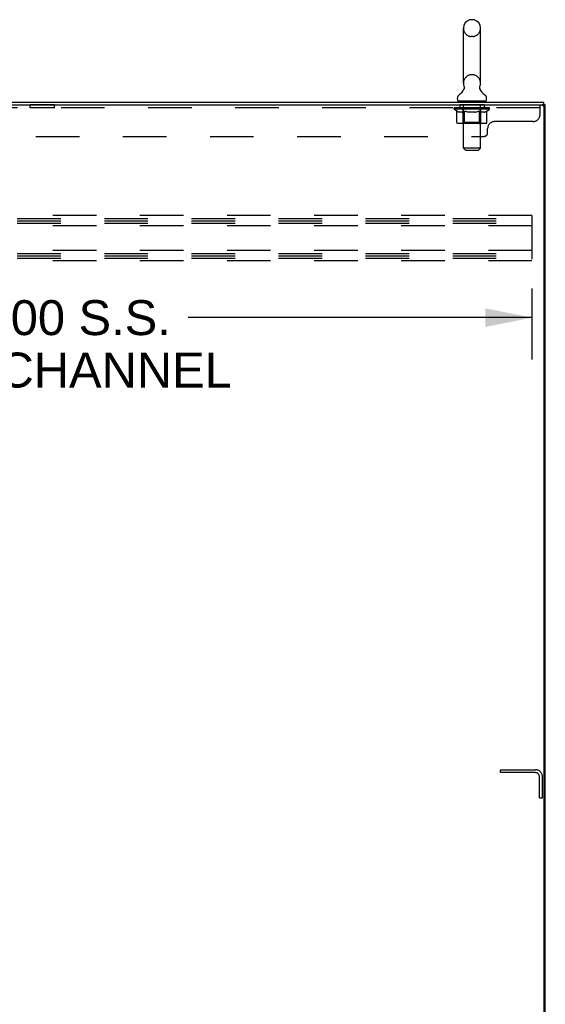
# Model space of a CAD drawing. Header units: inches. Extents: x 0 to 283, y 0 to 183.
# Tile 13 of 15: x 159 to 178, y 96 to 131. Entities that reach past the tile are written whole.
import ezdxf

# ---------------------------------------------------------------- set-up
doc = ezdxf.new("R2010")
doc.units = ezdxf.units.IN
doc.header["$LTSCALE"] = 15.583333
doc.header["$MEASUREMENT"] = 0
doc.linetypes.add('HIDDEN', pattern=[0.2, 0.1, -0.1])
doc.layers.get('0').update_dxf_attribs({"linetype": 'CONTINUOUS'})
for name, color, linetype in [('02___PRT_ALL_AXES', 7, 'CONTINUOUS'), ('DEFAULT_2', 8, 'HIDDEN'), ('DIMENSIONS', 7, 'CONTINUOUS')]:
    doc.layers.add(name, color=color, linetype=linetype)
doc.styles.get("Standard").update_dxf_attribs({"font": 'arial.ttf'})
doc.dimstyles.new('DIMSTYLE_1', dxfattribs={"dimtxt": 1.25, "dimasz": 1.666667, "dimexe": 0.09, "dimexo": 0.07, "dimgap": 0.0375, "dimtad": 0, "dimtih": 1, "dimtoh": 1, "dimzin": 4, "dimdsep": 46, "dimtxsty": 'Standard', "dimblk": '_FILLED', "dimblk1": '_FILLED', "dimblk2": '_FILLED', "dimcen": 0.09, "dimazin": 1, "dimtfac": 1, "dimtdec": 3, "dimtofl": 0, "dimtmove": 0, "dimatfit": 3, "dimldrblk": '_FILLED', "dimfxl": 0, "dimtolj": 1, "dimtzin": 4, "dimarcsym": 0})

# ---------------------------------------------------------------- blocks, each defined once
blk = doc.blocks.new('_FILLED')
at = {"color": 0, "linetype": 'ByBlock'}
blk.add_solid([(0, 0), (-1, 0.2), (-1, -0.2)], dxfattribs=at)
blk = doc.blocks.new('*D3')
at = {"layer": 'DIMENSIONS', "color": 2, "linetype": 'Continuous'}
for p, q in [((143.817, 121.229), (143.817, 118.686)), ((177.817, 121.229), (177.817, 118.686)), ((143.817, 120.186), (156.121, 120.186)), ((177.817, 120.186), (165.512, 120.186))]:
    blk.add_line(p, q, dxfattribs=at)
at = {"layer": 'DIMENSIONS', "color": 2, "linetype": 'Continuous', "xscale": 1.6666666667, "yscale": 1.6666666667, "zscale": 1.6666666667, "rotation": 180}
blk.add_blockref('_FILLED', (143.817, 120.186), dxfattribs=at)
at = {"layer": 'DIMENSIONS', "color": 2, "linetype": 'Continuous', "xscale": 1.6666666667, "yscale": 1.6666666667, "zscale": 1.6666666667}
blk.add_blockref('_FILLED', (177.817, 120.186), dxfattribs=at)
at = {"layer": 'DIMENSIONS', "color": 2, "linetype": 'Continuous', "insert": (160.817, 120.811), "char_height": 1.25, "width": 12.5, "attachment_point": 2, "line_spacing_factor": 0.9}
blk.add_mtext('34.00 S.S.\\PB-42 CHANNEL', dxfattribs=at)

msp = doc.modelspace()

# ---------------------------------------------------------------- linework, layer by layer
at = {"color": 7, "linetype": 'Continuous'}
for p, q in [((175.715, 130.849), (175.627, 130.849)), ((175.365, 128.574), (175.365, 130.549)), ((175.977, 128.574), (175.977, 130.549)), ((175.379, 128.355), (175.377, 128.35)), ((175.148, 128.002), (175.148, 128.041)), ((175.171, 127.933), (175.171, 127.903)), ((176.171, 127.933), (175.171, 127.933)), ((176.171, 127.933), (176.171, 127.903)), ((176.194, 128.002), (176.194, 128.041)), ((178.296, 127.799), (178.181, 127.799)), ((178.244, 127.799), (178.244, 127.903)), ((178.296, 56.007), (178.296, 127.799))]:
    msp.add_line(p, q, dxfattribs=at)
at = {"color": 3, "linetype": 'Continuous'}
for p, q in [((142.542, 127.903), (178.244, 127.903)), ((142.543, 127.799), (178.181, 127.799)), ((178.244, 127.737), (178.244, 56.07))]:
    msp.add_line(p, q, dxfattribs=at)
at = {"color": 7, "linetype": 'Continuous'}
for points in [[(175.384, 128.467), (175.386, 128.462), (175.387, 128.458), (175.389, 128.453), (175.39, 128.448), (175.391, 128.443), (175.392, 128.438), (175.392, 128.433), (175.393, 128.428), (175.393, 128.423), (175.393, 128.418), (175.393, 128.413), (175.393, 128.408), (175.393, 128.403), (175.392, 128.398), (175.391, 128.393), (175.39, 128.388), (175.389, 128.383), (175.388, 128.378), (175.387, 128.373), (175.385, 128.369), (175.383, 128.364), (175.382, 128.359), (175.379, 128.355)], [(175.964, 128.35), (175.962, 128.355), (175.96, 128.359), (175.958, 128.364), (175.956, 128.369), (175.955, 128.373), (175.953, 128.378), (175.952, 128.383), (175.951, 128.388), (175.95, 128.393), (175.95, 128.398), (175.949, 128.403), (175.949, 128.408), (175.948, 128.413), (175.948, 128.418), (175.949, 128.423), (175.949, 128.428), (175.949, 128.433), (175.95, 128.438), (175.951, 128.443), (175.952, 128.448), (175.953, 128.453), (175.954, 128.458), (175.956, 128.462), (175.957, 128.467)]]:
    msp.add_lwpolyline(points, dxfattribs=at)
for centre, radius, start, end in [((175.671, 130.549), 0.306, 105.6303, 180), ((175.627, 130.705), 0.144, 90, 105.6303), ((175.715, 130.705), 0.144, 74.3697, 90), ((175.671, 130.549), 0.306, 0, 74.3697), ((174.912, 128.59), 0.523, 304.6624, 336.9318), ((175.671, 128.574), 0.306, 180, 200.4871), ((176.429, 128.59), 0.523, 203.0682, 235.3376), ((175.671, 128.574), 0.306, 339.5129, 360), ((175.292, 128.041), 0.144, 124.6626, 180), ((175.217, 128.002), 0.069, 180, 270), ((176.125, 128.002), 0.069, 270, 360), ((176.05, 128.041), 0.144, 0, 55.3374)]:
    msp.add_arc(centre, radius, start, end, dxfattribs=at)
at = {"color": 3, "linetype": 'Continuous'}
msp.add_arc((178.181, 127.737), 0.0625, 0, 90, dxfattribs=at)
at = {"layer": '02___PRT_ALL_AXES', "color": 8, "linetype": 'HIDDEN'}
for p, q in [((159.858, 127.695), (159.858, 127.799)), ((160.733, 127.799), (159.858, 127.799)), ((160.733, 127.695), (159.858, 127.695)), ((160.733, 127.695), (160.733, 127.799)), ((175.233, 127.799), (175.233, 127.695)), ((176.108, 127.799), (175.233, 127.799)), ((176.108, 127.695), (175.233, 127.695)), ((176.108, 127.799), (176.108, 127.695))]:
    msp.add_line(p, q, dxfattribs=at)
at = {"layer": 'DEFAULT_2', "color": 8, "linetype": 'HIDDEN'}
for p, q in [((175.715, 130.249), (175.627, 130.249)), ((175.715, 128.874), (175.627, 128.874)), ((175.358, 127.933), (175.358, 127.903)), ((175.983, 127.933), (175.983, 127.903)), ((178.108, 127.695), (142.483, 127.695)), ((175.038, 127.646), (175.038, 127.686)), ((175.038, 127.686), (175.344, 127.686)), ((176.304, 127.646), (175.038, 127.646)), ((175.134, 127.579), (175.038, 127.646)), ((175.039, 127.686), (175.039, 127.691)), ((175.159, 127.69), (175.039, 127.691)), ((175.047, 127.686), (175.047, 127.693)), ((175.056, 127.683), (175.056, 127.686)), ((175.056, 127.683), (176.286, 127.683)), ((175.065, 127.683), (175.065, 127.686)), ((175.066, 127.683), (175.066, 127.686)), ((175.076, 127.686), (175.076, 127.693)), ((175.092, 127.683), (175.092, 127.686)), ((175.094, 127.683), (175.094, 127.686)), ((175.122, 127.686), (175.122, 127.693)), ((175.134, 127.172), (175.134, 127.579)), ((175.134, 127.579), (175.149, 127.569)), ((175.137, 127.683), (175.137, 127.686)), ((175.14, 127.683), (175.14, 127.686)), ((175.164, 127.56), (175.149, 127.569)), ((175.159, 127.686), (175.159, 127.69)), ((175.179, 127.552), (175.164, 127.56)), ((175.186, 127.686), (175.186, 127.693)), ((175.187, 127.683), (175.187, 127.686)), ((175.188, 127.683), (175.188, 127.686)), ((175.191, 127.683), (175.191, 127.686)), ((175.198, 127.683), (175.198, 127.686)), ((175.198, 127.683), (175.198, 127.686)), ((175.201, 127.683), (175.201, 127.686)), ((175.205, 127.683), (175.205, 127.687)), ((175.209, 127.683), (175.209, 127.686)), ((175.223, 127.683), (175.223, 127.686)), ((175.241, 127.683), (175.241, 127.686)), ((175.242, 127.683), (175.242, 127.689)), ((175.262, 127.683), (175.262, 127.686)), ((175.264, 127.686), (175.264, 127.693)), ((175.273, 127.683), (175.273, 127.686)), ((175.278, 127.683), (175.278, 127.686)), ((175.287, 127.683), (175.287, 127.686)), ((175.298, 127.683), (175.298, 127.69)), ((175.314, 127.683), (175.314, 127.686)), ((175.317, 127.683), (175.317, 127.686)), ((175.344, 127.683), (175.344, 127.686)), ((175.411, 127.686), (175.349, 127.686)), ((175.354, 127.686), (175.354, 127.693)), ((175.358, 127.175), (175.358, 127.643)), ((175.373, 127.559), (175.358, 127.552)), ((175.361, 127.683), (175.361, 127.686)), ((175.366, 127.683), (175.366, 127.686)), ((175.371, 126.252), (175.371, 127.899)), ((175.372, 127.683), (175.372, 127.692)), ((175.387, 127.568), (175.372, 127.559)), ((175.376, 127.683), (175.376, 127.686)), ((175.387, 127.683), (175.387, 127.686)), ((175.402, 127.578), (175.387, 127.568)), ((175.402, 127.172), (175.402, 127.578)), ((175.402, 127.578), (175.431, 127.568)), ((175.411, 127.683), (175.411, 127.686)), ((175.486, 127.686), (175.427, 127.686)), ((175.46, 127.56), (175.431, 127.568)), ((175.447, 127.683), (175.447, 127.686)), ((175.454, 127.686), (175.454, 127.693)), ((175.458, 127.683), (175.458, 127.686)), ((175.46, 127.683), (175.46, 127.692)), ((175.488, 127.552), (175.46, 127.56)), ((175.463, 127.683), (175.463, 127.686)), ((175.47, 127.683), (175.47, 127.687)), ((175.486, 127.683), (175.486, 127.686)), ((175.566, 127.686), (175.512, 127.686)), ((175.525, 127.683), (175.525, 127.686)), ((175.556, 127.686), (175.671, 127.693)), ((175.561, 127.686), (175.561, 127.693)), ((175.561, 127.686), (175.561, 127.693)), ((175.561, 127.693), (175.561, 127.693)), ((175.561, 127.683), (175.561, 127.686)), ((175.565, 127.683), (175.565, 127.687)), ((175.566, 127.683), (175.566, 127.686)), ((175.567, 127.683), (175.567, 127.686)), ((175.65, 127.686), (175.602, 127.686)), ((175.607, 127.683), (175.607, 127.686)), ((175.65, 127.683), (175.65, 127.686)), ((175.668, 127.687), (175.668, 127.686)), ((175.668, 127.683), (175.668, 127.687)), ((175.668, 127.683), (175.668, 127.686)), ((175.671, 127.686), (175.671, 127.693)), ((175.671, 127.693), (175.785, 127.686)), ((175.673, 127.683), (175.673, 127.687)), ((175.673, 127.687), (175.674, 127.686)), ((175.674, 127.683), (175.674, 127.686)), ((175.692, 127.683), (175.692, 127.686)), ((175.692, 127.686), (175.74, 127.686)), ((175.734, 127.683), (175.734, 127.686)), ((175.775, 127.683), (175.775, 127.686)), ((175.775, 127.683), (175.775, 127.686)), ((175.775, 127.686), (175.83, 127.686)), ((175.776, 127.683), (175.776, 127.687)), ((175.78, 127.686), (175.78, 127.693)), ((175.78, 127.693), (175.781, 127.693)), ((175.78, 127.683), (175.78, 127.686)), ((175.781, 127.686), (175.781, 127.693)), ((175.817, 127.683), (175.817, 127.686)), ((175.88, 127.559), (175.852, 127.551)), ((175.856, 127.683), (175.856, 127.686)), ((175.856, 127.686), (175.915, 127.686)), ((175.871, 127.683), (175.871, 127.687)), ((175.879, 127.683), (175.879, 127.686)), ((175.909, 127.568), (175.88, 127.559)), ((175.881, 127.683), (175.881, 127.692)), ((175.884, 127.683), (175.884, 127.686)), ((175.887, 127.686), (175.887, 127.693)), ((175.895, 127.683), (175.895, 127.686)), ((175.937, 127.577), (175.908, 127.568)), ((175.931, 127.683), (175.931, 127.686)), ((175.931, 127.686), (175.993, 127.686)), ((175.937, 127.172), (175.937, 127.577)), ((175.937, 127.577), (175.951, 127.568)), ((175.965, 127.559), (175.951, 127.568)), ((175.955, 127.683), (175.955, 127.686)), ((175.979, 127.552), (175.965, 127.559)), ((175.966, 127.683), (175.966, 127.686)), ((175.97, 127.683), (175.97, 127.692)), ((175.971, 126.252), (175.971, 127.899)), ((175.976, 127.683), (175.976, 127.686)), ((175.981, 127.683), (175.981, 127.686)), ((175.984, 127.175), (175.984, 127.643)), ((175.987, 127.686), (175.987, 127.693)), ((175.998, 127.683), (175.998, 127.686)), ((175.998, 127.686), (176.199, 127.686)), ((176.025, 127.683), (176.025, 127.686)), ((176.028, 127.683), (176.028, 127.686)), ((176.043, 127.683), (176.043, 127.69)), ((176.055, 127.683), (176.055, 127.686)), ((176.064, 127.683), (176.064, 127.686)), ((176.068, 127.683), (176.068, 127.686)), ((176.078, 127.686), (176.078, 127.693)), ((176.079, 127.683), (176.079, 127.686)), ((176.1, 127.683), (176.1, 127.689)), ((176.1, 127.683), (176.1, 127.686)), ((176.118, 127.683), (176.118, 127.686)), ((176.133, 127.683), (176.133, 127.686)), ((176.137, 127.683), (176.137, 127.687)), ((176.14, 127.683), (176.14, 127.686)), ((176.144, 127.683), (176.144, 127.686)), ((176.144, 127.683), (176.144, 127.686)), ((176.151, 127.683), (176.151, 127.686)), ((176.154, 127.683), (176.154, 127.686)), ((176.155, 127.683), (176.155, 127.686)), ((176.156, 127.686), (176.156, 127.693)), ((176.177, 127.559), (176.163, 127.551)), ((176.191, 127.568), (176.177, 127.559)), ((176.205, 127.577), (176.191, 127.567)), ((176.202, 127.683), (176.202, 127.686)), ((176.205, 127.683), (176.205, 127.686)), ((176.205, 127.577), (176.304, 127.646)), ((176.205, 127.172), (176.205, 127.577)), ((176.219, 127.686), (176.219, 127.693)), ((176.248, 127.683), (176.248, 127.686)), ((176.25, 127.683), (176.25, 127.686)), ((176.266, 127.686), (176.266, 127.693)), ((176.276, 127.683), (176.276, 127.686)), ((176.277, 127.683), (176.277, 127.686)), ((176.286, 127.683), (176.286, 127.686)), ((176.294, 127.686), (176.294, 127.693)), ((176.304, 127.646), (176.304, 127.693)), ((178.108, 127.454), (178.108, 127.799)), ((175.193, 127.545), (175.178, 127.552)), ((175.207, 127.539), (175.193, 127.545)), ((175.222, 127.535), (175.207, 127.539)), ((175.315, 127.535), (175.222, 127.535)), ((175.315, 127.535), (175.33, 127.539)), ((175.344, 127.545), (175.33, 127.539)), ((175.358, 127.552), (175.344, 127.545)), ((175.516, 127.545), (175.488, 127.552)), ((175.544, 127.539), (175.516, 127.545)), ((175.572, 127.535), (175.544, 127.539)), ((175.77, 127.535), (175.572, 127.535)), ((175.77, 127.535), (175.797, 127.539)), ((175.825, 127.545), (175.797, 127.539)), ((175.853, 127.552), (175.825, 127.545)), ((175.992, 127.545), (175.979, 127.552)), ((176.006, 127.539), (175.992, 127.545)), ((176.019, 127.535), (176.006, 127.54)), ((176.123, 127.535), (176.019, 127.535)), ((176.123, 127.535), (176.137, 127.539)), ((176.15, 127.545), (176.137, 127.539)), ((176.164, 127.552), (176.15, 127.545)), ((177.858, 127.204), (176.483, 127.204)), ((176.162, 127.135), (175.177, 127.135)), ((175.358, 127.175), (175.318, 127.135)), ((175.984, 127.175), (175.358, 127.175)), ((175.916, 127.135), (175.918, 127.135)), ((175.923, 127.137), (175.926, 127.139)), ((175.926, 127.139), (175.928, 127.142)), ((175.984, 127.175), (176.023, 127.135)), ((176.233, 126.799), (176.233, 126.954)), ((144.483, 126.674), (176.108, 126.674)), ((175.971, 126.252), (175.371, 126.252)), ((175.44, 126.183), (175.371, 126.252)), ((175.44, 126.183), (175.902, 126.183)), ((175.902, 126.183), (175.971, 126.252)), ((177.817, 123.841), (143.817, 123.841)), ((143.817, 123.737), (177.817, 123.737)), ((177.817, 123.841), (177.817, 122.216)), ((143.817, 123.653), (177.817, 123.653)), ((143.817, 123.57), (177.817, 123.57)), ((177.817, 123.466), (143.817, 123.466)), ((177.817, 122.591), (143.817, 122.591)), ((143.817, 122.487), (177.817, 122.487)), ((143.817, 122.403), (177.817, 122.403)), ((143.817, 122.32), (177.817, 122.32)), ((177.817, 122.216), (143.817, 122.216)), ((176.692, 104.007), (177.945, 104.007)), ((176.692, 103.903), (176.692, 104.007)), ((177.945, 103.903), (176.692, 103.903)), ((178.088, 103.007), (178.088, 103.761)), ((178.192, 103.007), (178.192, 103.761)), ((178.088, 103.007), (178.192, 103.007))]:
    msp.add_line(p, q, dxfattribs=at)
for points in [[(175.177, 127.135), (175.172, 127.135), (175.167, 127.136), (175.162, 127.137), (175.157, 127.139), (175.152, 127.142), (175.148, 127.145), (175.144, 127.148), (175.141, 127.152), (175.138, 127.157), (175.136, 127.161), (175.135, 127.167), (175.134, 127.172)], [(175.423, 127.135), (175.421, 127.135), (175.418, 127.136), (175.416, 127.137), (175.413, 127.139), (175.411, 127.142), (175.409, 127.145), (175.407, 127.148), (175.405, 127.152), (175.404, 127.157), (175.403, 127.161), (175.402, 127.167), (175.402, 127.172)], [(175.918, 127.135), (175.921, 127.136), (175.923, 127.137)], [(175.928, 127.142), (175.93, 127.145), (175.932, 127.148), (175.934, 127.152), (175.935, 127.157)], [(175.93, 127.145), (175.932, 127.148), (175.934, 127.152)], [(175.935, 127.157), (175.936, 127.161), (175.937, 127.167), (175.937, 127.172)], [(175.936, 127.161), (175.937, 127.167), (175.937, 127.172)], [(176.162, 127.135), (176.167, 127.135), (176.172, 127.136), (176.177, 127.137), (176.182, 127.139), (176.187, 127.142), (176.191, 127.145), (176.195, 127.148), (176.198, 127.152), (176.201, 127.157), (176.203, 127.161), (176.204, 127.167), (176.205, 127.172)]]:
    msp.add_lwpolyline(points, dxfattribs=at)
for centre, radius, start, end in [((175.671, 130.549), 0.306, 180, 254.3697), ((175.671, 130.549), 0.306, 285.6303, 360), ((175.627, 130.392), 0.144, 254.3697, 270), ((175.715, 130.392), 0.144, 270, 285.6303), ((175.671, 128.574), 0.306, 105.6303, 180), ((175.627, 128.73), 0.144, 90, 105.6303), ((175.715, 128.73), 0.144, 74.3697, 90), ((175.671, 128.574), 0.306, 0, 74.3697), ((175.336, 127.899), 0.0345, 0, 90), ((176.005, 127.899), 0.0345, 90, 180), ((175.318, 127.643), 0.0398, 0, 90), ((176.023, 127.643), 0.0398, 90, 180), ((176.483, 126.954), 0.25, 90, 180), ((177.858, 127.454), 0.25, 270, 360), ((176.108, 126.799), 0.125, 270, 360), ((177.945, 103.761), 0.246, 0, 90), ((177.945, 103.761), 0.142, 0, 90)]:
    msp.add_arc(centre, radius, start, end, dxfattribs=at)
for centre, major_axis, ratio, start_param, end_param in [((175.671, 127.693), (0.633, 0.007), 0.05963, 9.249616, 9.431313), ((175.671, 127.693), (0.633, 0), 0.060556, -3.083241, -2.96706), ((175.671, 127.693), (0.633, 0.013), 0.05688, 2.791345, 2.965878), ((175.062, 127.681), (0.198, -0.002), 0.05963, 0.605815, 1.645666), ((174.993, 127.681), (0.198, 0.002), 0.05963, 0.25549, 1.295341), ((175.671, 127.693), (0.633, -0.007), 0.05963, -2.96643, -2.791898), ((174.993, 127.674), (0.198, 0.004), 0.05688, 1.20151, 1.294789), ((175.062, 127.674), (0.198, 0), 0.060556, 1.551758, 1.645036), ((175.063, 127.677), (0.164, 0.002), 0.05963, 1.065228, 1.614276), ((175.018, 127.674), (0.198, 0.002), 0.05963, 1.170259, 1.376596), ((175.043, 127.677), (0.164, 0.003), 0.05688, 0.890143, 1.43919), ((175.101, 127.677), (0.164, 0), 0.060556, 1.240391, 1.789438), ((175.671, 127.693), (0.633, 0.019), 0.052395, 2.616403, 2.790936), ((175.125, 127.681), (0.198, -0.004), 0.05688, 0.7809, 1.820751), ((174.99, 127.681), (0.198, 0.004), 0.05688, 0.080405, 1.120256), ((175.671, 127.693), (0.633, -0.013), 0.05688, -2.791345, -2.616812), ((174.99, 127.674), (0.198, 0.006), 0.052395, 1.026568, 1.119847), ((175.125, 127.674), (0.198, -0.002), 0.05963, 1.72692, 1.820198), ((175.043, 127.677), (0.164, 0.005), 0.052395, 0.715201, 1.264248), ((175.157, 127.677), (0.164, -0.002), 0.05963, 1.415553, 1.9646), ((175.671, 127.693), (0.633, 0.025), 0.046319, 2.441654, 2.616187), ((175.204, 127.681), (0.198, -0.006), 0.052395, 0.955842, 1.995693), ((175.007, 127.681), (0.198, 0.006), 0.052395, -0.094537, 0.945314), ((175.671, 127.693), (0.633, -0.019), 0.052395, -2.616403, -2.44187), ((175.007, 127.674), (0.198, 0.008), 0.046319, 0.851819, 0.945098), ((175.204, 127.674), (0.198, -0.004), 0.05688, 1.902006, 1.995284), ((175.061, 127.677), (0.164, 0.006), 0.046319, 0.540452, 1.089499), ((175.228, 127.677), (0.164, -0.003), 0.05688, 1.590638, 2.139686), ((175.018, 127.681), (0.198, 0), 0.060556, 0.430652, 0.777569), ((175.671, 127.693), (0.633, 0.029), 0.038841, 2.267123, 2.441656), ((175.297, 127.681), (0.198, -0.008), 0.046319, 1.130591, 2.170442), ((175.671, 127.693), (0.633, -0.025), 0.046319, -2.441654, -2.267121), ((175.044, 127.681), (0.198, 0.008), 0.046319, -0.269286, 0.770565), ((175.044, 127.674), (0.198, 0.009), 0.038841, 0.677289, 0.770567), ((175.297, 127.674), (0.198, -0.006), 0.052395, 2.076947, 2.170226), ((175.098, 127.677), (0.164, 0.008), 0.038841, 0.365921, 0.914969), ((175.312, 127.677), (0.164, -0.005), 0.052395, 1.76558, 2.314627), ((175.671, 127.693), (0.633, 0.033), 0.030195, 2.09281, 2.267343), ((175.402, 127.681), (0.198, -0.009), 0.038841, 1.305122, 2.344973), ((175.671, 127.693), (0.633, -0.029), 0.038841, -2.267123, -2.092591), ((175.1, 127.681), (0.198, 0.009), 0.038841, -0.443817, 0.596034), ((175.1, 127.674), (0.198, 0.01), 0.030195, 0.502975, 0.596254), ((175.402, 127.674), (0.198, -0.008), 0.046319, 2.251696, 2.344975), ((175.152, 127.677), (0.164, 0.009), 0.030195, 0.191608, 0.740655), ((175.408, 127.677), (0.164, -0.006), 0.046319, 1.940329, 2.489376), ((175.174, 127.681), (0.198, 0.01), 0.030195, -0.61813, 0.421721), ((175.671, 127.693), (0.633, 0.036), 0.020645, 1.918687, 2.09322), ((175.515, 127.681), (0.198, -0.01), 0.030195, 1.479435, 2.519286), ((175.671, 127.693), (0.633, -0.033), 0.030195, -2.09281, -1.918277), ((175.174, 127.674), (0.198, 0.011), 0.020645, 0.328852, 0.422131), ((175.515, 127.674), (0.198, -0.009), 0.038841, 2.426227, 2.519505), ((175.222, 127.677), (0.164, 0.009), 0.020645, 0.017485, 0.566532), ((175.511, 127.677), (0.164, -0.008), 0.038841, 2.11486, 2.663907), ((175.262, 127.681), (0.198, 0.011), 0.020645, -0.792253, 0.247598), ((175.671, 127.693), (0.633, 0.038), 0.010478, 1.744704, 1.919237), ((175.633, 127.681), (0.198, -0.011), 0.020645, 1.653558, 2.693409), ((175.671, 127.693), (0.633, -0.036), 0.020645, -1.918687, -1.744154), ((175.262, 127.674), (0.198, 0.012), 0.010478, 0.154869, 0.248148), ((175.633, 127.674), (0.198, -0.01), 0.030195, 2.60054, 2.693819), ((175.306, 127.677), (0.164, 0.01), 0.010478, 6.126688, 6.675735), ((175.62, 127.677), (0.164, -0.009), 0.030195, 2.289173, 2.83822), ((175.363, 127.681), (0.198, 0.012), 0.010478, -0.966236, -0.000846), ((175.752, 127.681), (0.198, -0.012), 0.010478, 1.827541, 2.867392), ((175.671, 127.693), (0.633, -0.038), 0.010478, -1.744704, -1.570171), ((175.752, 127.674), (0.198, -0.011), 0.020645, 2.774664, 2.867942), ((175.73, 127.677), (0.164, -0.009), 0.020645, 2.463296, 3.012344), ((175.59, 127.681), (0.198, 0.012), 0.010478, 0.274201, 1.314052), ((175.504, 127.677), (0.164, 0.01), 0.010478, -0.000483, 0.504314), ((175.474, 127.674), (0.198, 0.012), 0.010478, 0.099668, 0.192946), ((175.671, 127.693), (0.633, 0.038), 0.010478, -1.571421, -1.396888), ((175.868, 127.674), (0.198, -0.012), 0.010478, 2.948646, 3.041925), ((175.838, 127.677), (0.164, -0.01), 0.010478, 2.637279, 3.142076), ((175.709, 127.681), (0.198, 0.011), 0.020645, 0.448184, 1.488034), ((175.612, 127.677), (0.164, 0.009), 0.020645, 0.129249, 0.678296), ((175.59, 127.674), (0.198, 0.011), 0.020645, 0.273651, 0.366929), ((175.978, 127.681), (0.198, -0.012), 0.010478, -3.140747, -2.175357), ((175.671, 127.693), (0.633, 0.036), 0.020645, -1.397439, -1.222906), ((175.671, 127.693), (0.633, -0.038), 0.010478, 1.222355, 1.396888), ((175.827, 127.681), (0.198, 0.01), 0.030195, 0.622307, 1.662158), ((175.722, 127.677), (0.164, 0.009), 0.030195, 0.303372, 0.852419), ((176.035, 127.677), (0.164, -0.01), 0.010478, 2.749043, 3.29809), ((176.079, 127.681), (0.198, -0.011), 0.020645, 2.893995, 3.933846), ((175.709, 127.674), (0.198, 0.01), 0.030195, 0.447774, 0.541052), ((176.079, 127.674), (0.198, -0.012), 0.010478, 2.893445, 2.986723), ((175.671, 127.693), (0.633, 0.033), 0.030195, -1.223315, -1.048783), ((175.671, 127.693), (0.633, -0.036), 0.020645, 1.048373, 1.222906), ((175.94, 127.681), (0.198, 0.009), 0.038841, 0.79662, 1.836471), ((175.83, 127.677), (0.164, 0.008), 0.038841, 0.477686, 1.026733), ((176.119, 127.677), (0.164, -0.009), 0.020645, 2.57506, 3.124108), ((176.168, 127.681), (0.198, -0.01), 0.030195, 2.719872, 3.759723), ((176.044, 127.681), (0.198, 0.008), 0.046319, 0.971151, 2.011002), ((175.827, 127.674), (0.198, 0.009), 0.038841, 0.622087, 0.715366), ((176.168, 127.674), (0.198, -0.011), 0.020645, 2.719462, 2.812741), ((175.671, 127.693), (0.633, 0.029), 0.038841, -1.049002, -0.874469), ((175.671, 127.693), (0.633, -0.033), 0.030195, 0.87425, 1.048783), ((175.934, 127.677), (0.164, 0.006), 0.046319, 0.652216, 1.201263), ((176.138, 127.681), (0.198, 0.006), 0.052395, 1.1459, 2.185751), ((176.189, 127.677), (0.164, -0.009), 0.030195, 2.400937, 2.949985), ((176.242, 127.681), (0.198, -0.009), 0.038841, 2.545558, 3.585409), ((176.029, 127.677), (0.164, 0.005), 0.052395, 0.826965, 1.376012), ((175.94, 127.674), (0.198, 0.008), 0.046319, 0.796618, 0.889896), ((176.242, 127.674), (0.198, -0.01), 0.030195, 2.545339, 2.638617), ((176.217, 127.681), (0.198, 0.004), 0.05688, 1.320842, 2.360692), ((175.671, 127.693), (0.633, 0.025), 0.046319, -0.874471, -0.699939), ((175.671, 127.693), (0.633, -0.029), 0.038841, 0.699936, 0.874469), ((176.298, 127.681), (0.198, -0.008), 0.046319, 2.371028, 3.410879), ((176.244, 127.677), (0.164, -0.008), 0.038841, 2.226624, 2.775671), ((176.28, 127.681), (0.198, 0.002), 0.05963, 1.495927, 2.535778), ((176.114, 127.677), (0.164, 0.003), 0.05688, 1.001907, 1.550954), ((176.335, 127.681), (0.198, -0.006), 0.052395, 2.196279, 3.23613), ((176.281, 127.677), (0.164, -0.006), 0.046319, 2.052093, 2.601141), ((176.044, 127.674), (0.198, 0.006), 0.052395, 0.971367, 1.064645), ((176.324, 127.681), (0.198, 0), 0.060556, 1.671089, 2.71094), ((176.298, 127.674), (0.198, -0.009), 0.038841, 2.371026, 2.464304), ((176.352, 127.681), (0.198, -0.004), 0.05688, 2.021337, 3.061188), ((175.671, 127.693), (0.633, 0.019), 0.052395, -0.699723, -0.52519), ((175.671, 127.693), (0.633, -0.025), 0.046319, 0.525406, 0.699939), ((176.348, 127.681), (0.198, -0.002), 0.05963, 1.846251, 2.886102), ((176.185, 127.677), (0.164, 0.002), 0.05963, 1.176993, 1.72604), ((176.299, 127.677), (0.164, -0.005), 0.052395, 1.877344, 2.426392), ((176.24, 127.677), (0.164, 0), 0.060556, 1.352155, 1.901202), ((176.298, 127.677), (0.164, -0.003), 0.05688, 1.702402, 2.25145), ((176.279, 127.677), (0.164, -0.002), 0.05963, 1.527317, 2.076364), ((176.138, 127.674), (0.198, 0.004), 0.05688, 1.146309, 1.239587), ((176.335, 127.674), (0.198, -0.008), 0.046319, 2.196495, 2.289773), ((175.671, 127.693), (0.633, 0.013), 0.05688, -0.524781, -0.350248), ((175.671, 127.693), (0.633, -0.019), 0.052395, 0.350657, 0.52519), ((176.217, 127.674), (0.198, 0.002), 0.05963, 1.321394, 1.414673), ((176.352, 127.674), (0.198, -0.006), 0.052395, 2.021746, 2.115024), ((175.671, 127.693), (0.633, 0.007), 0.05963, -0.349695, -0.175162), ((175.671, 127.693), (0.633, -0.013), 0.05688, 0.175715, 0.350248), ((176.28, 127.674), (0.198, 0), 0.060556, 1.496556, 1.589835), ((176.348, 127.674), (0.198, -0.004), 0.05688, 1.846804, 1.940083), ((176.324, 127.674), (0.198, -0.002), 0.05963, 1.671719, 1.764997), ((175.671, 127.693), (0.633, 0), 0.060556, -0.174533, 0), ((175.671, 127.693), (0.633, -0.007), 0.05963, 0.000629, 0.175162)]:
    msp.add_ellipse(centre, major_axis=major_axis, ratio=ratio, start_param=start_param, end_param=end_param, dxfattribs=at)

# ---------------------------------------------------------------- dimensions: what is measured, and where the dimension line sits
at = {"layer": 'DIMENSIONS', "color": 2, "linetype": 'Continuous'}
dim = msp.add_linear_dim(base=(177.817, 120.186), p1=(143.817, 118.616), p2=(177.817, 118.616), text='<> S.S.\\PB-42 CHANNEL', dimstyle='DIMSTYLE_1', dxfattribs=at)
dim.commit()
dim.dimension.update_dxf_attribs({"geometry": '*D3', "text_midpoint": (160.817, 119.249), "dimtype": 160})

doc.saveas('drawing.dxf')
